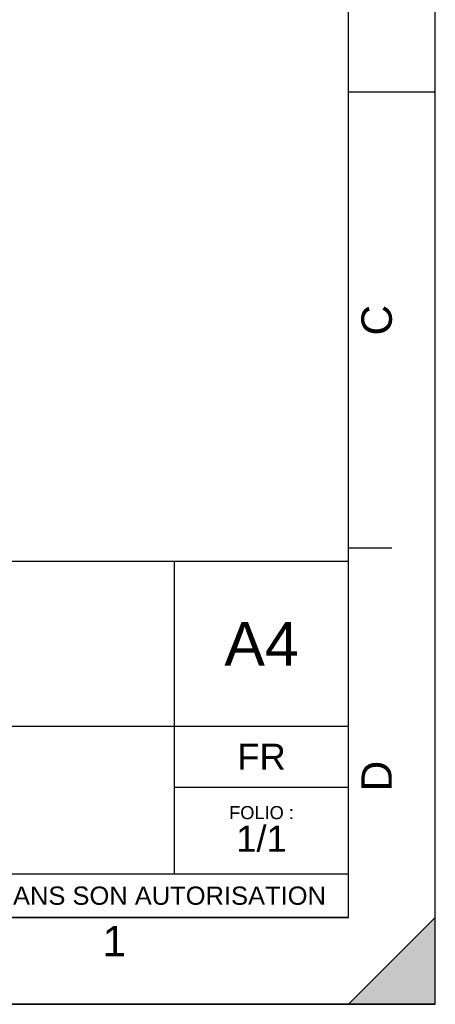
# Model space of a CAD drawing. Header units: millimetres. Extents: x 0 to 297, y 0 to 210.
# Tile 19 of 23: x 249 to 297, y 0 to 113. Entities that reach past the tile are written whole.
import ezdxf

# ---------------------------------------------------------------- set-up
doc = ezdxf.new("R2010")
doc.units = ezdxf.units.MM
doc.header["$LTSCALE"] = 16.335
doc.layers.get('0').update_dxf_attribs({"linetype": 'CONTINUOUS'})
doc.styles.get("Standard").update_dxf_attribs({"font": 'arial.ttf'})
doc.styles.add('TEXTSTYLE_2', font='arial.ttf')

# ---------------------------------------------------------------- blocks, each defined once
blk = doc.blocks.new('MARGEA4_BL0', base_point=(148.51, 105.01))
at = {"color": 7, "linetype": 'Continuous'}
for p, q in [((297.01, 0.01), (297.01, 210.01)), ((297.01, 0.01), (297.01, 210.01)), ((287.01, 10.01), (287.01, 200.01)), ((297.01, 105.01), (287.01, 105.01)), ((292.01, 52.51), (287.01, 52.51)), ((287.01, 10.01), (10.01, 10.01)), ((297.01, 10.01), (287.01, 0.01)), ((297.01, 10.01), (287.01, 0.01)), ((297.01, 0.01), (297.01, 10.01)), ((297.01, 0.01), (0.01, 0.01)), ((297.01, 0.01), (0.01, 0.01)), ((287.01, 0.01), (297.01, 0.01))]:
    blk.add_line(p, q, dxfattribs=at)
blk.add_solid([(297.01, 10.01), (287.01, 0.01), (297.01, 0.01)], dxfattribs=at)
at = {"color": 5, "linetype": 'Continuous', "style": 'TEXTSTYLE_2', "oblique": 0}
for s, p in [('C', (292.01, 77.01)), ('D', (292.01, 24.51))]:
    blk.add_text(s, height=3.5, rotation=90, dxfattribs=at).set_placement(p)
blk.add_text('1', height=3.5, dxfattribs=at).set_placement((258.71, 5.52))
blk = doc.blocks.new('*T6')
at = {"color": 2, "linetype": 'Continuous'}
for p, q in [((0, 0), (0, 41)), ((0, 41), (190, 41)), ((25, 22), (25, 41)), ((170, 5), (170, 41)), ((190, 0), (190, 41)), ((0, 31.5), (25, 31.5)), ((0, 22), (190, 22)), ((110, 5), (110, 22)), ((170, 15), (190, 15)), ((0, 5), (190, 5)), ((0, 0), (190, 0))]:
    blk.add_line(p, q, dxfattribs=at)
at = {"color": 5, "linetype": 'Continuous', "line_spacing_factor": 0.9}
for s, insert, char_height, width, attachment_point in [('ECHELLE :\\P\\H2.5;1:50', (1.28, 39.4), 2, 28.5204, 1), ("TITRE :\\P\\H3.0;CUVE DE RECUPERATION D'EAU DE PLUIE D1900 15 M3\\P\\H2.0; \\P \\P ", (26.28, 39.4), 2, 226.171, 1), ('A4', (180, 34), 5, 17.0632, 2), ('REFERENCE PRODUIT :\\P\\H3.0;CEP3/6406/1915', (111.28, 20.4), 2, 64.1338, 1), ('FR', (180, 20), 3, 11.1524, 2), ('FOLIO :  \\P\\H3.0;1/1', (180, 12.81), 1.5, 17.197, 2), ('CE PLAN EST LA PROPRIETE DE LA SOCIETE SIMOP ET NE PEUT ETRE REPRODUIT OU COMMUNIQUE SANS SON AUTORISATION', (95, 3.55), 2.1, 368.8974, 2)]:
    blk.add_mtext(s, dxfattribs=dict(at, insert=insert, char_height=char_height, width=width, attachment_point=attachment_point))

msp = doc.modelspace()

# ---------------------------------------------------------------- linework, layer by layer
at = {"color": 7, "linetype": 'Continuous'}
for p, q in [((297, 0), (297, 210)), ((297.01, 0.01), (297.01, 200.01)), ((0, 0), (297, 0))]:
    msp.add_line(p, q, dxfattribs=at)

# ---------------------------------------------------------------- block references
at = {"color": 2, "linetype": 'Continuous'}
msp.add_blockref('MARGEA4_BL0', (148.51, 105.01), dxfattribs=at)
msp.add_blockref('*T6', (97.01, 10.01))

doc.saveas('drawing.dxf')
